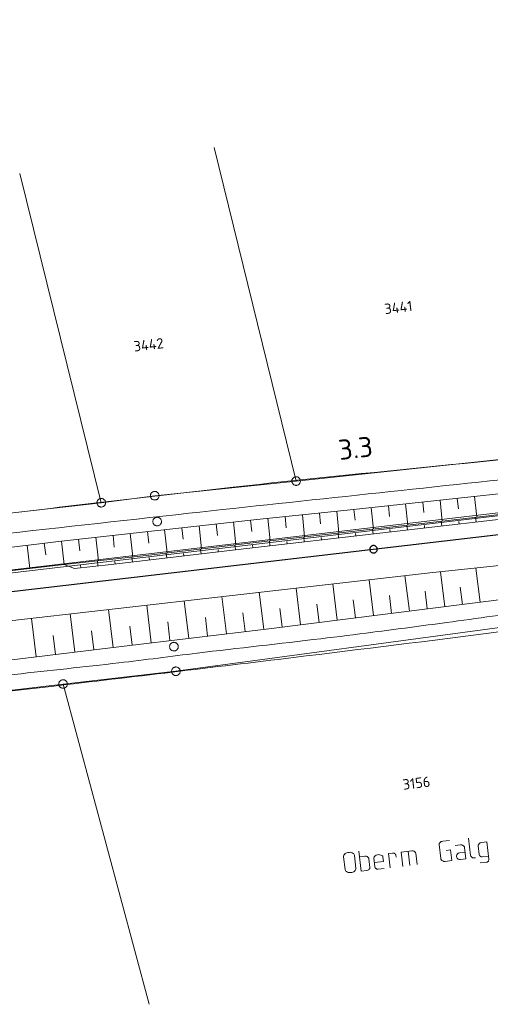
# Model space of a CAD drawing. Header units: metres. Extents: x 3425540 to 3446143, y 5432760 to 5444637.
# Tile 239 of 256: x 3438325 to 3438407, y 5439284 to 5439455. Entities that reach past the tile are written whole.
import ezdxf
from ezdxf.enums import TextEntityAlignment as Align

# ---------------------------------------------------------------- set-up
doc = ezdxf.new("R2010")
doc.units = ezdxf.units.M
for name, color, linetype, lineweight in [('B_Bestand', 9, 'Continuous', 18), ('B_Böschung', 9, 'Continuous', 18), ('B_Flurgrenzen', 9, 'Continuous', 18), ('B_Gleisachse', 9, 'Continuous', 25), ('B_Kilometrierung', 9, 'Continuous', 25), ('Bestand_Neu_Strecke 3443', 9, 'Continuous', 18)]:
    doc.layers.add(name, color=color, linetype=linetype, lineweight=lineweight)
doc.styles.get("Standard").update_dxf_attribs({"font": 'isocpeur.ttf'})

msp = doc.modelspace()

# ---------------------------------------------------------------- linework, layer by layer
at = {"layer": 'B_Bestand'}
for p, q in [((3438403.01, 5439313.03), (3438403.36, 5439310.04)), ((3438398.18, 5439309.49), (3438397.89, 5439311.95)), ((3438399.7, 5439312.64), (3438398.52, 5439312.5)), ((3438404.85, 5439310.22), (3438404.67, 5439311.73)), ((3438406.18, 5439312.4), (3438405.25, 5439312.29)), ((3438406.18, 5439312.4), (3438406.53, 5439309.42)), ((3438381.61, 5439307.61), (3438381.35, 5439309.82)), ((3438382.06, 5439310.55), (3438382.35, 5439310.58)), ((3438383.48, 5439307.83), (3438383.22, 5439310.05)), ((3438385.04, 5439309.9), (3438384.11, 5439309.79)), ((3438386.78, 5439308.06), (3438386.6, 5439309.59)), ((3438389.81, 5439310.47), (3438389.13, 5439310.39)), ((3438389.43, 5439307.9), (3438389.13, 5439310.39)), ((3438390.42, 5439310.07), (3438390.45, 5439309.77)), ((3438393.15, 5439310.86), (3438391.29, 5439310.64)), ((3438391.59, 5439308.15), (3438391.29, 5439310.64)), ((3438392.82, 5439308.3), (3438392.52, 5439310.79)), ((3438394.08, 5439308.45), (3438393.84, 5439310.44)), ((3438399.89, 5439311.02), (3438399.12, 5439310.93)), ((3438400.11, 5439309.16), (3438399.89, 5439311.02)), ((3438404.19, 5439309.64), (3438403.89, 5439309.61)), ((3438405.38, 5439309.78), (3438406.47, 5439309.91)), ((3438385.91, 5439307.98), (3438385.73, 5439309.48)), ((3438400.11, 5439309.16), (3438398.93, 5439309.02)), ((3438405.03, 5439308.74), (3438406.12, 5439308.87)), ((3438382.48, 5439307.07), (3438382.76, 5439307.11)), ((3438387.31, 5439307.64), (3438388.4, 5439307.77))]:
    msp.add_line(p, q, dxfattribs=at)
for points in [[(3438398.52, 5439312.5), (3438398.36, 5439312.48), (3438398.25, 5439312.44), (3438398.17, 5439312.4), (3438398.07, 5439312.3), (3438398.05, 5439312.27), (3438397.98, 5439312.18), (3438397.93, 5439312.09), (3438397.91, 5439312.04), (3438397.89, 5439311.95)], [(3438400.69, 5439311.75), (3438401.62, 5439311.86), (3438401.84, 5439311.86), (3438402.02, 5439311.8), (3438402.14, 5439311.7), (3438402.23, 5439311.6), (3438402.27, 5439311.55), (3438402.31, 5439311.45), (3438402.54, 5439309.45), (3438401.59, 5439309.34), (3438401.42, 5439309.34), (3438401.28, 5439309.38), (3438401.19, 5439309.43), (3438401.16, 5439309.45), (3438401.03, 5439309.57), (3438400.96, 5439309.68), (3438400.92, 5439309.78), (3438400.91, 5439309.89), (3438400.93, 5439310.01), (3438400.99, 5439310.18), (3438401.08, 5439310.33), (3438401.21, 5439310.43), (3438401.29, 5439310.47), (3438401.45, 5439310.51), (3438402.41, 5439310.63)], [(3438405.25, 5439312.29), (3438405.03, 5439312.24), (3438404.93, 5439312.17), (3438404.88, 5439312.14), (3438404.83, 5439312.08), (3438404.78, 5439312.02), (3438404.71, 5439311.9), (3438404.69, 5439311.84), (3438404.67, 5439311.73)], [(3438381.35, 5439309.82), (3438381.35, 5439309.99), (3438381.4, 5439310.11), (3438381.49, 5439310.23), (3438381.62, 5439310.36), (3438381.72, 5439310.42), (3438381.88, 5439310.5), (3438382.06, 5439310.55)], [(3438383.22, 5439310.05), (3438383.17, 5439310.21), (3438383.11, 5439310.31), (3438382.98, 5439310.41), (3438382.83, 5439310.5), (3438382.72, 5439310.54), (3438382.53, 5439310.59), (3438382.35, 5439310.58)], [(3438383.99, 5439310.78), (3438384.4, 5439307.3), (3438385.34, 5439307.41)], [(3438385.04, 5439309.9), (3438385.26, 5439309.9), (3438385.44, 5439309.84), (3438385.56, 5439309.74), (3438385.65, 5439309.64), (3438385.69, 5439309.59), (3438385.73, 5439309.48)], [(3438388.16, 5439309.77), (3438388.12, 5439309.91), (3438388.06, 5439309.98), (3438387.99, 5439310.03), (3438387.82, 5439310.12), (3438387.59, 5439310.18), (3438387.45, 5439310.19), (3438387.2, 5439310.16), (3438387.07, 5439310.11), (3438386.96, 5439310.07), (3438386.81, 5439309.97), (3438386.66, 5439309.82), (3438386.61, 5439309.73), (3438386.6, 5439309.59)], [(3438386.69, 5439308.82), (3438388.25, 5439309.01), (3438388.16, 5439309.77)], [(3438389.81, 5439310.47), (3438389.98, 5439310.46), (3438390.04, 5439310.44), (3438390.1, 5439310.42), (3438390.19, 5439310.37), (3438390.25, 5439310.32), (3438390.34, 5439310.22), (3438390.38, 5439310.17), (3438390.42, 5439310.07)], [(3438393.15, 5439310.86), (3438393.37, 5439310.86), (3438393.55, 5439310.8), (3438393.61, 5439310.75), (3438393.67, 5439310.7), (3438393.77, 5439310.6), (3438393.8, 5439310.55), (3438393.84, 5439310.44)], [(3438403.36, 5439310.04), (3438403.4, 5439309.94), (3438403.44, 5439309.86), (3438403.5, 5439309.78), (3438403.53, 5439309.76), (3438403.56, 5439309.74), (3438403.63, 5439309.69), (3438403.71, 5439309.64), (3438403.8, 5439309.63), (3438403.89, 5439309.61), (3438403.91, 5439309.61)], [(3438405.38, 5439309.78), (3438405.26, 5439309.8), (3438405.18, 5439309.82), (3438405.09, 5439309.86), (3438405.03, 5439309.91), (3438405, 5439309.93), (3438404.93, 5439310.01), (3438404.9, 5439310.06), (3438404.86, 5439310.19), (3438404.85, 5439310.22)], [(3438383.48, 5439307.83), (3438383.47, 5439307.66), (3438383.43, 5439307.55), (3438383.34, 5439307.42), (3438383.21, 5439307.3), (3438383.11, 5439307.23), (3438382.94, 5439307.14), (3438382.76, 5439307.11)], [(3438385.34, 5439307.41), (3438385.55, 5439307.47), (3438385.65, 5439307.53), (3438385.71, 5439307.57), (3438385.8, 5439307.69), (3438385.87, 5439307.81), (3438385.89, 5439307.87), (3438385.91, 5439307.98)], [(3438387.31, 5439307.64), (3438387.19, 5439307.66), (3438387.11, 5439307.68), (3438387.02, 5439307.72), (3438386.96, 5439307.77), (3438386.93, 5439307.79), (3438386.86, 5439307.87), (3438386.83, 5439307.92), (3438386.78, 5439308.06), (3438386.78, 5439308.08)], [(3438398.18, 5439309.49), (3438398.19, 5439309.41), (3438398.23, 5439309.33), (3438398.26, 5439309.28), (3438398.33, 5439309.2), (3438398.39, 5439309.15), (3438398.48, 5439309.11), (3438398.57, 5439309.06), (3438398.63, 5439309.04), (3438398.71, 5439309.02), (3438398.8, 5439309.01), (3438398.93, 5439309.02)], [(3438406.12, 5439308.87), (3438406.23, 5439308.91), (3438406.31, 5439308.95), (3438406.38, 5439309.02), (3438406.43, 5439309.08), (3438406.46, 5439309.11), (3438406.5, 5439309.2), (3438406.52, 5439309.25), (3438406.53, 5439309.39), (3438406.53, 5439309.42)], [(3438381.61, 5439307.61), (3438381.65, 5439307.45), (3438381.72, 5439307.34), (3438381.84, 5439307.25), (3438381.99, 5439307.16), (3438382.11, 5439307.11), (3438382.3, 5439307.07), (3438382.48, 5439307.07)]]:
    msp.add_lwpolyline(points, dxfattribs=at)
for points, knots in [([(3438280.13, 5439336.56), (3438288.95, 5439337.52), (3438297.77, 5439338.48), (3438306.59, 5439339.44), (3438312.5, 5439340.08), (3438318.4, 5439340.77), (3438324.3, 5439341.44), (3438330.33, 5439342.11), (3438336.37, 5439342.75), (3438342.4, 5439343.44), (3438346.93, 5439343.95), (3438351.44, 5439344.58), (3438355.96, 5439345.12), (3438363.1, 5439345.98), (3438370.24, 5439346.77), (3438377.38, 5439347.63), (3438380.38, 5439347.99), (3438383.38, 5439348.36), (3438386.38, 5439348.75), (3438390.66, 5439349.3), (3438394.94, 5439349.87), (3438399.21, 5439350.44), (3438404.5, 5439351.15), (3438409.78, 5439351.93), (3438415.06, 5439352.64), (3438420.49, 5439353.36), (3438425.93, 5439354.02), (3438431.36, 5439354.75), (3438438.52, 5439355.73), (3438445.68, 5439356.72), (3438452.84, 5439357.7), (3438459.77, 5439358.64), (3438466.7, 5439359.6), (3438473.64, 5439360.52), (3438480.43, 5439361.42), (3438487.22, 5439362.27), (3438494.02, 5439363.14), (3438501.76, 5439364.13), (3438509.51, 5439365.1), (3438517.25, 5439366.09), (3438526.31, 5439367.24), (3438535.35, 5439368.52), (3438544.4, 5439369.71), (3438549.95, 5439370.44), (3438555.52, 5439370.99), (3438561.06, 5439371.78), (3438566.13, 5439372.5), (3438571.19, 5439373.26), (3438576.26, 5439374.03), (3438581.66, 5439374.84), (3438587.07, 5439375.66), (3438592.48, 5439376.47), (3438594.97, 5439376.85), (3438597.47, 5439377.22), (3438599.96, 5439377.6), (3438614.65, 5439379.8), (3438629.31, 5439382.16), (3438644.04, 5439384.11), (3438651.99, 5439385.16), (3438659.98, 5439385.88), (3438667.95, 5439386.8), (3438672.63, 5439387.34), (3438677.32, 5439387.89), (3438682, 5439388.43), (3438688.39, 5439389.15), (3438694.78, 5439389.77), (3438701.17, 5439390.49), (3438707.24, 5439391.18), (3438713.32, 5439391.89), (3438719.39, 5439392.63), (3438725, 5439393.3), (3438730.61, 5439393.97), (3438736.22, 5439394.69), (3438742.96, 5439395.55), (3438749.7, 5439396.42), (3438756.44, 5439397.28)], [0, 0, 0, 0, 0.055433, 0.055433, 0.055433, 0.092534, 0.092534, 0.092534, 0.130459, 0.130459, 0.130459, 0.158912, 0.158912, 0.158912, 0.203822, 0.203822, 0.203822, 0.222703, 0.222703, 0.222703, 0.24967, 0.24967, 0.24967, 0.282983, 0.282983, 0.282983, 0.317213, 0.317213, 0.317213, 0.362368, 0.362368, 0.362368, 0.406065, 0.406065, 0.406065, 0.448859, 0.448859, 0.448859, 0.497634, 0.497634, 0.497634, 0.55466, 0.55466, 0.55466, 0.58962, 0.58962, 0.58962, 0.621617, 0.621617, 0.621617, 0.655778, 0.655778, 0.655778, 0.671536, 0.671536, 0.671536, 0.764324, 0.764324, 0.764324, 0.814426, 0.814426, 0.814426, 0.843886, 0.843886, 0.843886, 0.884028, 0.884028, 0.884028, 0.922241, 0.922241, 0.922241, 0.957536, 0.957536, 0.957536, 1, 1, 1, 1]), ([(3438486.66, 5439386.77), (3438468.92, 5439384.9), (3438451.17, 5439383.04), (3438433.43, 5439381.18), (3438409.69, 5439378.68), (3438385.92, 5439376.53), (3438362.2, 5439373.9), (3438346.11, 5439372.12), (3438330.04, 5439370.14), (3438313.95, 5439368.29), (3438299.57, 5439366.65), (3438285.19, 5439365.01), (3438270.81, 5439363.36), (3438261.95, 5439362.34), (3438253.08, 5439361.37), (3438244.23, 5439360.27), (3438236.42, 5439359.29), (3438228.61, 5439358.31), (3438220.8, 5439357.33)], [0, 0, 0, 0, 0.200086, 0.200086, 0.200086, 0.467768, 0.467768, 0.467768, 0.649337, 0.649337, 0.649337, 0.811659, 0.811659, 0.811659, 0.911701, 0.911701, 0.911701, 1, 1, 1, 1]), ([(3438489.32, 5439383.44), (3438474.82, 5439381.96), (3438460.32, 5439380.48), (3438445.81, 5439379), (3438435.97, 5439378), (3438426.12, 5439377), (3438416.28, 5439375.99), (3438406.05, 5439374.94), (3438395.84, 5439373.82), (3438385.62, 5439372.73), (3438375.24, 5439371.62), (3438364.86, 5439370.52), (3438354.49, 5439369.38), (3438342.49, 5439368.06), (3438330.49, 5439366.71), (3438318.49, 5439365.37), (3438306.05, 5439363.98), (3438293.61, 5439362.59), (3438281.17, 5439361.19), (3438272.14, 5439360.17), (3438263.12, 5439359.14), (3438254.1, 5439358.02), (3438243.14, 5439356.65), (3438232.17, 5439355.29), (3438221.2, 5439353.92)], [0, 0, 0, 0, 0.162137, 0.162137, 0.162137, 0.272203, 0.272203, 0.272203, 0.386504, 0.386504, 0.386504, 0.502561, 0.502561, 0.502561, 0.63685, 0.63685, 0.63685, 0.776063, 0.776063, 0.776063, 0.87708, 0.87708, 0.87708, 1, 1, 1, 1]), ([(3438491.41, 5439359.9), (3438488.87, 5439359.65), (3438486.32, 5439359.4), (3438483.78, 5439359.15), (3438482.57, 5439359.03), (3438481.4, 5439358.71), (3438480.2, 5439358.52), (3438477.27, 5439358.07), (3438474.36, 5439357.59), (3438471.43, 5439357.2), (3438461.55, 5439355.89), (3438451.67, 5439354.63), (3438441.8, 5439353.32), (3438430.62, 5439351.83), (3438419.45, 5439350.28), (3438408.26, 5439348.82), (3438396.4, 5439347.26), (3438384.53, 5439345.82), (3438372.65, 5439344.37), (3438358.66, 5439342.67), (3438344.67, 5439340.98), (3438330.67, 5439339.37), (3438308.5, 5439336.82), (3438286.3, 5439334.57), (3438264.13, 5439331.98), (3438250.87, 5439330.44), (3438237.61, 5439328.89), (3438224.35, 5439327.34)], [0, 0, 0, 0, 0.028476, 0.028476, 0.028476, 0.04201, 0.04201, 0.04201, 0.074971, 0.074971, 0.074971, 0.18602, 0.18602, 0.18602, 0.31178, 0.31178, 0.31178, 0.445172, 0.445172, 0.445172, 0.602312, 0.602312, 0.602312, 0.851114, 0.851114, 0.851114, 1, 1, 1, 1])]:
    msp.add_open_spline(points, degree=3, knots=knots, dxfattribs=at)
at = {"layer": 'B_Böschung'}
for p, q in [((3438392.09, 5439370.99), (3438392.48, 5439367.33)), ((3438395.07, 5439371.31), (3438395.27, 5439369.49)), ((3438398.05, 5439371.63), (3438398.45, 5439368.02)), ((3438401.04, 5439371.96), (3438401.23, 5439370.16)), ((3438404.02, 5439372.28), (3438404.41, 5439368.7)), ((3438377.17, 5439369.42), (3438377.36, 5439367.52)), ((3438380.16, 5439369.72), (3438380.54, 5439365.96)), ((3438383.14, 5439370.02), (3438383.34, 5439368.16)), ((3438386.12, 5439370.34), (3438386.52, 5439366.65)), ((3438389.11, 5439370.67), (3438389.3, 5439368.83)), ((3438362.25, 5439367.87), (3438362.69, 5439363.9)), ((3438365.23, 5439368.2), (3438365.45, 5439366.22)), ((3438368.22, 5439368.51), (3438368.62, 5439364.59)), ((3438371.2, 5439368.81), (3438371.4, 5439366.87)), ((3438374.19, 5439369.11), (3438374.57, 5439365.27)), ((3438398.37, 5439367.2), (3438398.27, 5439368)), ((3438401.35, 5439367.54), (3438401.3, 5439367.94)), ((3438404.33, 5439367.88), (3438404.23, 5439368.68)), ((3438344.36, 5439365.89), (3438344.81, 5439361.82)), ((3438347.34, 5439366.22), (3438347.57, 5439364.19)), ((3438350.32, 5439366.55), (3438350.77, 5439362.51)), ((3438353.31, 5439366.88), (3438353.53, 5439364.87)), ((3438356.29, 5439367.21), (3438356.73, 5439363.2)), ((3438359.27, 5439367.54), (3438359.49, 5439365.55)), ((3438380.48, 5439365.13), (3438380.39, 5439365.94)), ((3438383.46, 5439365.48), (3438383.42, 5439365.88)), ((3438386.45, 5439365.82), (3438386.35, 5439366.63)), ((3438389.43, 5439366.16), (3438389.38, 5439366.57)), ((3438392.41, 5439366.51), (3438392.31, 5439367.31)), ((3438395.39, 5439366.85), (3438395.34, 5439367.25)), ((3438332.43, 5439364.57), (3438310.04, 5439361.82)), ((3438329.45, 5439364.21), (3438329.72, 5439362.17)), ((3438332.43, 5439364.57), (3438332.91, 5439360.47)), ((3438332.43, 5439364.57), (3438332.9, 5439360.47)), ((3438335.41, 5439364.9), (3438335.64, 5439362.86)), ((3438338.4, 5439365.23), (3438338.85, 5439361.14)), ((3438341.38, 5439365.56), (3438341.6, 5439363.52)), ((3438368.56, 5439363.76), (3438368.47, 5439364.57)), ((3438371.54, 5439364.1), (3438371.5, 5439364.51)), ((3438374.52, 5439364.45), (3438374.43, 5439365.26)), ((3438377.5, 5439364.79), (3438377.46, 5439365.2)), ((3438326.48, 5439363.84), (3438326.98, 5439359.8)), ((3438350.69, 5439361.66), (3438350.59, 5439362.49)), ((3438356.64, 5439362.36), (3438356.55, 5439363.18)), ((3438359.62, 5439362.72), (3438359.58, 5439363.12)), ((3438362.6, 5439363.07), (3438362.51, 5439363.88)), ((3438365.58, 5439363.41), (3438365.54, 5439363.82)), ((3438396.8, 5439359.11), (3438429.2, 5439362.47)), ((3438338.77, 5439360.27), (3438338.67, 5439361.12)), ((3438341.75, 5439360.6), (3438341.7, 5439361.03)), ((3438344.73, 5439360.95), (3438344.63, 5439361.8)), ((3438347.71, 5439361.31), (3438347.66, 5439361.72)), ((3438353.67, 5439362.01), (3438353.62, 5439362.42)), ((3438332.9, 5439360.47), (3438317.26, 5439358.69)), ((3438335.78, 5439359.94), (3438335.74, 5439360.37)), ((3438362.01, 5439355.14), (3438396.8, 5439359.11)), ((3438398.9, 5439353.18), (3438398.14, 5439359.25)), ((3438405, 5439353.94), (3438404.25, 5439359.88)), ((3438386.55, 5439351.64), (3438385.78, 5439357.85)), ((3438392.75, 5439352.41), (3438391.98, 5439358.56)), ((3438367.49, 5439349.26), (3438366.71, 5439355.67)), ((3438373.89, 5439350.06), (3438373.1, 5439356.4)), ((3438380.25, 5439350.85), (3438379.46, 5439357.13)), ((3438395.85, 5439352.8), (3438395.47, 5439355.86)), ((3438401.95, 5439353.56), (3438401.57, 5439356.56)), ((3438306.59, 5439348.78), (3438362.01, 5439355.14)), ((3438354.51, 5439347.69), (3438353.73, 5439354.19)), ((3438361.02, 5439348.48), (3438360.24, 5439354.94)), ((3438367.91, 5439349.31), (3438416.67, 5439355.4)), ((3438383.4, 5439351.24), (3438383.01, 5439354.37)), ((3438389.65, 5439352.02), (3438389.27, 5439355.11)), ((3438341.38, 5439346.11), (3438340.57, 5439352.68)), ((3438347.99, 5439346.91), (3438347.21, 5439353.44)), ((3438370.69, 5439349.66), (3438370.29, 5439352.85)), ((3438377.1, 5439350.46), (3438376.7, 5439353.61)), ((3438328.04, 5439344.47), (3438327.22, 5439351.14)), ((3438334.76, 5439345.3), (3438333.95, 5439351.92)), ((3438351.25, 5439347.3), (3438350.86, 5439350.56)), ((3438357.77, 5439348.09), (3438357.38, 5439351.32)), ((3438364.28, 5439348.87), (3438363.89, 5439352.09)), ((3438338.07, 5439345.7), (3438337.66, 5439349)), ((3438342.83, 5439346.29), (3438367.91, 5439349.31)), ((3438344.68, 5439346.51), (3438344.29, 5439349.79)), ((3438331.4, 5439344.88), (3438330.99, 5439348.21)), ((3438307.32, 5439341.93), (3438342.83, 5439346.29))]:
    msp.add_line(p, q, dxfattribs=at)
for points in [[(3438332.43, 5439364.57), (3438366.31, 5439368.32), (3438383.07, 5439370.01), (3438429.1, 5439374.99), (3438466.34, 5439378.73), (3438502.14, 5439382.25), (3438531.35, 5439384.98), (3438547.59, 5439386.28), (3438564.52, 5439387.93), (3438582.71, 5439389.32)], [(3438332.91, 5439360.47), (3438347.13, 5439362.08), (3438366.06, 5439364.3), (3438403.49, 5439368.59), (3438440.52, 5439372.97), (3438460.44, 5439375.19), (3438486.88, 5439378.09), (3438509.67, 5439380.74), (3438540.41, 5439384.16), (3438559.9, 5439386.25), (3438582.71, 5439389.32)], [(3438332.91, 5439360.47), (3438334.68, 5439359.82), (3438341.06, 5439360.52), (3438363.07, 5439363.12), (3438441.25, 5439372.14), (3438463.13, 5439374.53), (3438478.24, 5439376.26), (3438502.07, 5439378.78), (3438520.3, 5439380.87), (3438539.37, 5439382.9), (3438551.4, 5439384.38), (3438561.9, 5439385.59), (3438569.82, 5439386.55), (3438578.41, 5439387.59), (3438582.93, 5439388.11)]]:
    msp.add_lwpolyline(points, dxfattribs=at)
at = {"layer": 'B_Flurgrenzen'}
for p, q in [((3438373.12, 5439374.97), (3438358.89, 5439432.82)), ((3438339.33, 5439371.21), (3438325.21, 5439428.29)), ((3438373.12, 5439374.97), (3438422.23, 5439380.14)), ((3438348.6, 5439372.42), (3438373.12, 5439374.97)), ((3438273.81, 5439363.71), (3438339.33, 5439371.21)), ((3438339.33, 5439371.21), (3438348.6, 5439372.42)), ((3438352.27, 5439341.98), (3438451.67, 5439355.45)), ((3438332.73, 5439339.77), (3438352.27, 5439341.98)), ((3438305.96, 5439336.58), (3438332.73, 5439339.77)), ((3438332.73, 5439339.77), (3438347.66, 5439284.24))]:
    msp.add_line(p, q, dxfattribs=at)
for points in [[(3438373.87, 5439374.97), (3438373.86, 5439375.06), (3438373.84, 5439375.15), (3438373.82, 5439375.24), (3438373.77, 5439375.33), (3438373.72, 5439375.4), (3438373.66, 5439375.48), (3438373.6, 5439375.54), (3438373.52, 5439375.6), (3438373.44, 5439375.64), (3438373.35, 5439375.67), (3438373.26, 5439375.7), (3438373.17, 5439375.71), (3438373.07, 5439375.71), (3438372.98, 5439375.7), (3438372.89, 5439375.67), (3438372.8, 5439375.64), (3438372.72, 5439375.6), (3438372.64, 5439375.54), (3438372.58, 5439375.48), (3438372.52, 5439375.4), (3438372.46, 5439375.33), (3438372.42, 5439375.24), (3438372.39, 5439375.15), (3438372.37, 5439375.06), (3438372.37, 5439374.97), (3438372.37, 5439374.87), (3438372.39, 5439374.78), (3438372.42, 5439374.69), (3438372.46, 5439374.61), (3438372.52, 5439374.53), (3438372.58, 5439374.45), (3438372.64, 5439374.39), (3438372.72, 5439374.33), (3438372.8, 5439374.29), (3438372.89, 5439374.26), (3438372.98, 5439374.23), (3438373.07, 5439374.22), (3438373.17, 5439374.22), (3438373.26, 5439374.23), (3438373.35, 5439374.26), (3438373.44, 5439374.29), (3438373.52, 5439374.33), (3438373.6, 5439374.39), (3438373.66, 5439374.45), (3438373.72, 5439374.53), (3438373.77, 5439374.61), (3438373.82, 5439374.69), (3438373.84, 5439374.78), (3438373.86, 5439374.87), (3438373.87, 5439374.97)], [(3438349.35, 5439372.42), (3438349.35, 5439372.52), (3438349.33, 5439372.61), (3438349.3, 5439372.7), (3438349.26, 5439372.78), (3438349.21, 5439372.86), (3438349.15, 5439372.94), (3438349.08, 5439373), (3438349.01, 5439373.06), (3438348.92, 5439373.1), (3438348.83, 5439373.13), (3438348.75, 5439373.16), (3438348.65, 5439373.17), (3438348.56, 5439373.17), (3438348.46, 5439373.16), (3438348.37, 5439373.13), (3438348.29, 5439373.1), (3438348.2, 5439373.06), (3438348.13, 5439373), (3438348.06, 5439372.94), (3438348, 5439372.86), (3438347.95, 5439372.78), (3438347.91, 5439372.7), (3438347.88, 5439372.61), (3438347.86, 5439372.52), (3438347.85, 5439372.42), (3438347.86, 5439372.33), (3438347.88, 5439372.24), (3438347.91, 5439372.15), (3438347.95, 5439372.06), (3438348, 5439371.99), (3438348.06, 5439371.91), (3438348.13, 5439371.84), (3438348.2, 5439371.79), (3438348.29, 5439371.74), (3438348.37, 5439371.71), (3438348.46, 5439371.69), (3438348.56, 5439371.68), (3438348.65, 5439371.68), (3438348.75, 5439371.69), (3438348.83, 5439371.71), (3438348.92, 5439371.74), (3438349.01, 5439371.79), (3438349.08, 5439371.84), (3438349.15, 5439371.91), (3438349.21, 5439371.99), (3438349.26, 5439372.06), (3438349.3, 5439372.15), (3438349.33, 5439372.24), (3438349.35, 5439372.33), (3438349.35, 5439372.42)], [(3438340.08, 5439371.21), (3438340.07, 5439371.3), (3438340.06, 5439371.39), (3438340.03, 5439371.49), (3438339.99, 5439371.57), (3438339.93, 5439371.65), (3438339.87, 5439371.72), (3438339.81, 5439371.79), (3438339.73, 5439371.84), (3438339.65, 5439371.89), (3438339.56, 5439371.92), (3438339.47, 5439371.94), (3438339.38, 5439371.95), (3438339.28, 5439371.95), (3438339.19, 5439371.94), (3438339.1, 5439371.92), (3438339.01, 5439371.89), (3438338.93, 5439371.84), (3438338.85, 5439371.79), (3438338.79, 5439371.72), (3438338.73, 5439371.65), (3438338.67, 5439371.57), (3438338.63, 5439371.49), (3438338.6, 5439371.39), (3438338.59, 5439371.3), (3438338.58, 5439371.21), (3438338.59, 5439371.11), (3438338.6, 5439371.03), (3438338.63, 5439370.93), (3438338.67, 5439370.85), (3438338.73, 5439370.77), (3438338.79, 5439370.69), (3438338.85, 5439370.63), (3438338.93, 5439370.58), (3438339.01, 5439370.53), (3438339.1, 5439370.5), (3438339.19, 5439370.48), (3438339.28, 5439370.46), (3438339.38, 5439370.46), (3438339.47, 5439370.48), (3438339.56, 5439370.5), (3438339.65, 5439370.53), (3438339.73, 5439370.58), (3438339.81, 5439370.63), (3438339.87, 5439370.69), (3438339.93, 5439370.77), (3438339.99, 5439370.85), (3438340.03, 5439370.93), (3438340.06, 5439371.03), (3438340.07, 5439371.11), (3438340.08, 5439371.21)], [(3438349.21, 5439367.22), (3438349.3, 5439367.25), (3438349.38, 5439367.29), (3438349.46, 5439367.34), (3438349.54, 5439367.4), (3438349.6, 5439367.47), (3438349.66, 5439367.54), (3438349.7, 5439367.62), (3438349.74, 5439367.71), (3438349.76, 5439367.8), (3438349.77, 5439367.89), (3438349.77, 5439367.98), (3438349.76, 5439368.08), (3438349.74, 5439368.17), (3438349.7, 5439368.26), (3438349.66, 5439368.34), (3438349.61, 5439368.42), (3438349.54, 5439368.49), (3438349.47, 5439368.55), (3438349.39, 5439368.6), (3438349.31, 5439368.64), (3438349.22, 5439368.67), (3438349.13, 5439368.69), (3438349.03, 5439368.69), (3438348.94, 5439368.69), (3438348.85, 5439368.67), (3438348.76, 5439368.65), (3438348.67, 5439368.61), (3438348.59, 5439368.55), (3438348.52, 5439368.49), (3438348.46, 5439368.42), (3438348.4, 5439368.35), (3438348.35, 5439368.27), (3438348.32, 5439368.18), (3438348.29, 5439368.09), (3438348.28, 5439368), (3438348.28, 5439367.91), (3438348.29, 5439367.81), (3438348.32, 5439367.72), (3438348.35, 5439367.63), (3438348.4, 5439367.55), (3438348.45, 5439367.47), (3438348.51, 5439367.4), (3438348.58, 5439367.34), (3438348.66, 5439367.29), (3438348.75, 5439367.26), (3438348.84, 5439367.22), (3438348.93, 5439367.2), (3438349.03, 5439367.2), (3438349.12, 5439367.2), (3438349.21, 5439367.22)], [(3438352.11, 5439345.52), (3438352.2, 5439345.55), (3438352.28, 5439345.59), (3438352.37, 5439345.64), (3438352.44, 5439345.7), (3438352.5, 5439345.77), (3438352.56, 5439345.85), (3438352.61, 5439345.93), (3438352.64, 5439346.01), (3438352.67, 5439346.1), (3438352.67, 5439346.2), (3438352.68, 5439346.29), (3438352.66, 5439346.38), (3438352.64, 5439346.48), (3438352.61, 5439346.56), (3438352.56, 5439346.64), (3438352.51, 5439346.72), (3438352.45, 5439346.79), (3438352.38, 5439346.85), (3438352.3, 5439346.9), (3438352.21, 5439346.94), (3438352.12, 5439346.97), (3438352.03, 5439346.99), (3438351.93, 5439347), (3438351.84, 5439346.99), (3438351.75, 5439346.98), (3438351.66, 5439346.95), (3438351.58, 5439346.91), (3438351.49, 5439346.86), (3438351.42, 5439346.8), (3438351.36, 5439346.73), (3438351.3, 5439346.65), (3438351.25, 5439346.57), (3438351.22, 5439346.49), (3438351.2, 5439346.4), (3438351.19, 5439346.3), (3438351.19, 5439346.21), (3438351.2, 5439346.12), (3438351.22, 5439346.02), (3438351.25, 5439345.94), (3438351.3, 5439345.86), (3438351.35, 5439345.78), (3438351.42, 5439345.71), (3438351.49, 5439345.65), (3438351.56, 5439345.6), (3438351.65, 5439345.56), (3438351.74, 5439345.53), (3438351.83, 5439345.51), (3438351.93, 5439345.5), (3438352.02, 5439345.5), (3438352.11, 5439345.52)], [(3438353.02, 5439341.98), (3438353.02, 5439342.08), (3438353, 5439342.17), (3438352.97, 5439342.26), (3438352.93, 5439342.34), (3438352.87, 5439342.42), (3438352.81, 5439342.5), (3438352.75, 5439342.56), (3438352.67, 5439342.61), (3438352.59, 5439342.66), (3438352.5, 5439342.69), (3438352.41, 5439342.71), (3438352.32, 5439342.73), (3438352.22, 5439342.73), (3438352.13, 5439342.71), (3438352.04, 5439342.69), (3438351.95, 5439342.66), (3438351.87, 5439342.61), (3438351.79, 5439342.56), (3438351.73, 5439342.5), (3438351.67, 5439342.42), (3438351.62, 5439342.34), (3438351.57, 5439342.26), (3438351.55, 5439342.17), (3438351.53, 5439342.08), (3438351.52, 5439341.98), (3438351.53, 5439341.89), (3438351.55, 5439341.8), (3438351.57, 5439341.7), (3438351.62, 5439341.62), (3438351.67, 5439341.55), (3438351.73, 5439341.47), (3438351.79, 5439341.4), (3438351.87, 5439341.35), (3438351.95, 5439341.3), (3438352.04, 5439341.27), (3438352.13, 5439341.25), (3438352.22, 5439341.24), (3438352.32, 5439341.24), (3438352.41, 5439341.25), (3438352.5, 5439341.27), (3438352.59, 5439341.3), (3438352.67, 5439341.35), (3438352.75, 5439341.4), (3438352.81, 5439341.47), (3438352.87, 5439341.55), (3438352.93, 5439341.62), (3438352.97, 5439341.7), (3438353, 5439341.8), (3438353.02, 5439341.89), (3438353.02, 5439341.98)], [(3438333.48, 5439339.77), (3438333.47, 5439339.87), (3438333.45, 5439339.96), (3438333.42, 5439340.05), (3438333.38, 5439340.13), (3438333.33, 5439340.21), (3438333.27, 5439340.29), (3438333.2, 5439340.35), (3438333.13, 5439340.4), (3438333.05, 5439340.45), (3438332.96, 5439340.48), (3438332.87, 5439340.5), (3438332.77, 5439340.52), (3438332.68, 5439340.52), (3438332.58, 5439340.5), (3438332.5, 5439340.48), (3438332.41, 5439340.45), (3438332.32, 5439340.4), (3438332.25, 5439340.35), (3438332.18, 5439340.29), (3438332.12, 5439340.21), (3438332.07, 5439340.13), (3438332.03, 5439340.05), (3438332, 5439339.96), (3438331.98, 5439339.87), (3438331.98, 5439339.77), (3438331.98, 5439339.68), (3438332, 5439339.59), (3438332.03, 5439339.49), (3438332.07, 5439339.41), (3438332.12, 5439339.34), (3438332.18, 5439339.26), (3438332.25, 5439339.19), (3438332.32, 5439339.14), (3438332.41, 5439339.09), (3438332.5, 5439339.06), (3438332.58, 5439339.04), (3438332.68, 5439339.03), (3438332.77, 5439339.03), (3438332.87, 5439339.04), (3438332.96, 5439339.06), (3438333.05, 5439339.09), (3438333.13, 5439339.14), (3438333.2, 5439339.19), (3438333.27, 5439339.26), (3438333.33, 5439339.34), (3438333.38, 5439339.41), (3438333.42, 5439339.49), (3438333.45, 5439339.59), (3438333.47, 5439339.68), (3438333.48, 5439339.77)]]:
    msp.add_lwpolyline(points, dxfattribs=at)
at = {"layer": 'B_Gleisachse'}
msp.add_line((3438222.38, 5439343.92), (3439139.12, 5439451.24), dxfattribs=at)
at = {"layer": 'B_Kilometrierung'}
msp.add_lwpolyline([(3438387.18, 5439363.14), (3438387.18, 5439363.22), (3438387.16, 5439363.3), (3438387.14, 5439363.38), (3438387.1, 5439363.45), (3438387.06, 5439363.52), (3438387.01, 5439363.58), (3438386.95, 5439363.64), (3438386.88, 5439363.69), (3438386.81, 5439363.73), (3438386.73, 5439363.76), (3438386.66, 5439363.78), (3438386.58, 5439363.79), (3438386.49, 5439363.79), (3438386.41, 5439363.78), (3438386.33, 5439363.76), (3438386.26, 5439363.73), (3438386.19, 5439363.69), (3438386.12, 5439363.64), (3438386.06, 5439363.58), (3438386.01, 5439363.52), (3438385.97, 5439363.45), (3438385.93, 5439363.38), (3438385.9, 5439363.3), (3438385.89, 5439363.22), (3438385.88, 5439363.14), (3438385.89, 5439363.06), (3438385.9, 5439362.97), (3438385.93, 5439362.9), (3438385.97, 5439362.83), (3438386.01, 5439362.75), (3438386.06, 5439362.69), (3438386.12, 5439362.64), (3438386.19, 5439362.59), (3438386.26, 5439362.55), (3438386.33, 5439362.52), (3438386.41, 5439362.5), (3438386.49, 5439362.49), (3438386.58, 5439362.49), (3438386.66, 5439362.5), (3438386.73, 5439362.52), (3438386.81, 5439362.55), (3438386.88, 5439362.59), (3438386.95, 5439362.64), (3438387.01, 5439362.69), (3438387.06, 5439362.75), (3438387.1, 5439362.83), (3438387.14, 5439362.9), (3438387.16, 5439362.97), (3438387.18, 5439363.06), (3438387.18, 5439363.14)], dxfattribs=at)
at = {"layer": 'Bestand_Neu_Strecke 3443', "linetype": 'Continuous'}
for p, q in [((3438221.95, 5439347.65), (3439138.69, 5439454.96)), ((3438222.01, 5439347.15), (3439138.75, 5439454.47))]:
    msp.add_line(p, q, dxfattribs=at)

# ---------------------------------------------------------------- texts
at = {"layer": 'B_Flurgrenzen'}
for s, p in [('3441', (3438390.84, 5439405.07)), ('3442', (3438347.54, 5439398.61)), ('3156', (3438393.97, 5439322.6))]:
    msp.add_text(s, height=1.8, rotation=6.75, dxfattribs=at).set_placement(p, align=Align.MIDDLE)
at = {"layer": 'B_Kilometrierung'}
msp.add_text('3.3', height=3.499, rotation=6.676, dxfattribs=at).set_placement((3438383.4, 5439380.67), align=Align.MIDDLE)

doc.saveas('drawing.dxf')
